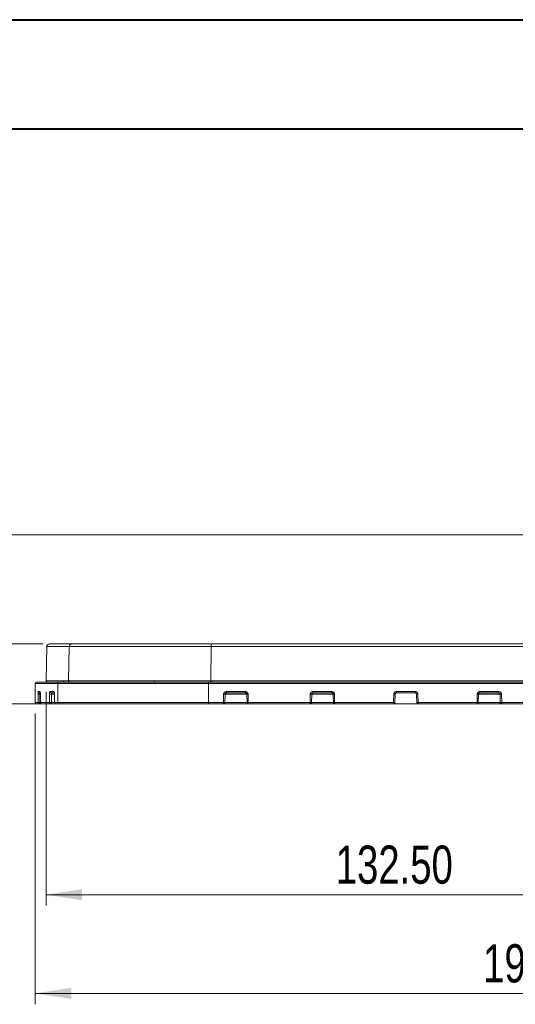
# Model space of a CAD drawing. Header units: millimetres. Extents: x 0 to 420, y 0 to 297.
# Tile 14 of 41: x 50 to 96, y 207 to 297. Entities that reach past the tile are written whole.
import ezdxf

# ---------------------------------------------------------------- set-up
doc = ezdxf.new("R2010")
doc.units = ezdxf.units.MM
doc.styles.add('SLDTEXTSTYLE0', font='TXT', dxfattribs={"width": 0.75})
doc.dimstyles.new('SLDDIMSTYLE0', dxfattribs={"dimtxt": 3.5, "dimasz": 3.302, "dimexe": 0, "dimexo": 0.0625, "dimgap": 0.875, "dimtad": 2, "dimdec": 6, "dimlfac": 2, "dimrnd": 1e-09, "dimzin": 12, "dimdsep": 46, "dimtxsty": 'SLDTEXTSTYLE0', "dimsah": 1, "dimcen": 0.09, "dimadec": 0, "dimazin": 3, "dimtfac": 1, "dimtmove": 0, "dimatfit": 0, "dimfxl": 1, "dimfrac": 2, "dimtolj": 1, "dimtzin": 12, "dimarcsym": 0})
doc.dimstyles.new('SLDDIMSTYLE1', dxfattribs={"dimtxt": 3.5, "dimasz": 3.302, "dimexe": 0, "dimexo": 0.0625, "dimgap": 0.875, "dimtad": 2, "dimdec": 6, "dimlfac": 2, "dimrnd": 1e-09, "dimzin": 12, "dimdsep": 46, "dimtxsty": 'SLDTEXTSTYLE0', "dimsah": 1, "dimcen": 0.09, "dimadec": 0, "dimazin": 3, "dimtfac": 1, "dimtofl": 0, "dimtmove": 0, "dimatfit": 3, "dimfxl": 1, "dimfrac": 2, "dimtolj": 1, "dimtzin": 12, "dimarcsym": 0})
doc.dimstyles.new('SLDDIMSTYLE2', dxfattribs={"dimtxt": 3.5, "dimasz": 3.302, "dimexe": 0, "dimexo": 0.0625, "dimgap": 0.875, "dimtad": 2, "dimdec": 4, "dimlfac": 2, "dimzin": 12, "dimdsep": 46, "dimtxsty": 'SLDTEXTSTYLE0', "dimsah": 1, "dimcen": 0.09, "dimazin": 3, "dimtfac": 1, "dimtofl": 0, "dimtmove": 0, "dimatfit": 3, "dimfxl": 1, "dimfrac": 2, "dimtolj": 1, "dimtzin": 12, "dimarcsym": 0})
doc.dimstyles.new('SLDDIMSTYLE3', dxfattribs={"dimtxt": 3.5, "dimasz": 3.302, "dimexe": 0, "dimexo": 0.0625, "dimgap": 0.875, "dimtad": 2, "dimlfac": 2, "dimrnd": 1e-09, "dimzin": 12, "dimdsep": 46, "dimtxsty": 'SLDTEXTSTYLE0', "dimsah": 1, "dimcen": 0.09, "dimadec": 0, "dimazin": 3, "dimtfac": 1, "dimtofl": 0, "dimtmove": 0, "dimatfit": 3, "dimfxl": 1, "dimfrac": 2, "dimtolj": 1, "dimtzin": 12, "dimarcsym": 0})
doc.dimstyles.new('SLDDIMSTYLE4', dxfattribs={"dimtxt": 3.5, "dimasz": 3.302, "dimexe": 0, "dimexo": 0.0625, "dimgap": 0.875, "dimtad": 2, "dimlfac": 2, "dimrnd": 1e-09, "dimzin": 4, "dimdsep": 46, "dimtxsty": 'SLDTEXTSTYLE0', "dimsah": 1, "dimcen": 0.09, "dimadec": 0, "dimazin": 1, "dimtfac": 1, "dimtofl": 0, "dimtmove": 0, "dimatfit": 3, "dimfxl": 1, "dimfrac": 2, "dimtolj": 1, "dimtzin": 12, "dimarcsym": 0})

# ---------------------------------------------------------------- blocks, each defined once
blk = doc.blocks.new('_D')
at = {"color": 7, "linetype": 'Continuous', "lineweight": 0}
for p, q in [((42.507, 239.967), (42.507, 246.317)), ((52.511, 239.967), (41.507, 239.967)), ((42.507, 239.967), (42.507, 234.467)), ((50.897, 234.467), (41.507, 234.467)), ((42.507, 234.467), (42.507, 225.934))]:
    blk.add_line(p, q, dxfattribs=at)
for points in [[(42.507, 239.967), (43.015, 243.269), (41.999, 243.269)], [(42.507, 234.467), (41.999, 231.165), (43.015, 231.165)]]:
    blk.add_solid(points, dxfattribs=at)
at = {"color": 7, "linetype": 'Continuous', "lineweight": 0, "insert": (37.996, 225.934), "char_height": 3.5, "attachment_point": 1, "rotation": 90, "style": 'SLDTEXTSTYLE0'}
blk.add_mtext('11', dxfattribs=at)
blk = doc.blocks.new('_D_1')
at = {"color": 7, "linetype": 'Continuous', "lineweight": 0}
for p, q in [((126.861, 249.967), (34.763, 249.967)), ((35.763, 249.967), (35.763, 234.467)), ((134.851, 234.467), (34.763, 234.467)), ((35.763, 234.467), (35.763, 225.934))]:
    blk.add_line(p, q, dxfattribs=at)
for points in [[(35.763, 249.967), (35.255, 246.665), (36.271, 246.665)], [(35.763, 234.467), (36.271, 237.769), (35.255, 237.769)]]:
    blk.add_solid(points, dxfattribs=at)
at = {"color": 7, "linetype": 'Continuous', "lineweight": 0, "insert": (31.252, 225.934), "char_height": 3.5, "attachment_point": 1, "rotation": 90, "style": 'SLDTEXTSTYLE0'}
blk.add_mtext('31', dxfattribs=at)
blk = doc.blocks.new('_D_2')
at = {"color": 7, "linetype": 'Continuous', "lineweight": 0}
for start, end in [(50, 78.16782), (0, 50), (331.83218, 0)]:
    blk.add_arc((115.919, 236.569), 12.574, start, end, dxfattribs=at)
for points in [[(124.001, 246.201), (121.495, 248.41), (120.947, 247.554)], [(128.493, 236.569), (127.566, 233.359), (128.574, 233.229)]]:
    blk.add_solid(points, dxfattribs=at)
at = {"color": 7, "linetype": 'Continuous', "lineweight": 0, "insert": (130.593, 246.002), "char_height": 3.5, "attachment_point": 1, "rotation": 291.09417, "style": 'SLDTEXTSTYLE0'}
blk.add_mtext('50°', dxfattribs=at)
blk = doc.blocks.new('_D_3')
at = {"color": 7, "linetype": 'Continuous', "lineweight": 0}
for p, q in [((148.168, 240.704), (148.168, 206.916)), ((51.772, 233.592), (51.772, 206.916)), ((148.168, 207.916), (51.772, 207.916))]:
    blk.add_line(p, q, dxfattribs=at)
for points in [[(51.772, 207.916), (55.074, 207.408), (55.074, 208.424)], [(148.168, 207.916), (144.866, 208.424), (144.866, 207.408)]]:
    blk.add_solid(points, dxfattribs=at)
at = {"color": 7, "linetype": 'Continuous', "lineweight": 0, "insert": (92.858, 212.428), "char_height": 3.5, "attachment_point": 1, "style": 'SLDTEXTSTYLE0'}
blk.add_mtext('192.79', dxfattribs=at)
blk = doc.blocks.new('_D_6')
at = {"color": 7, "linetype": 'Continuous', "lineweight": 0}
for p, q in [((52.772, 235.569), (52.772, 215.966)), ((119.005, 235.569), (119.005, 215.966)), ((119.005, 216.966), (52.772, 216.966))]:
    blk.add_line(p, q, dxfattribs=at)
for points in [[(52.772, 216.966), (56.074, 216.458), (56.074, 217.474)], [(119.005, 216.966), (115.703, 217.474), (115.703, 216.458)]]:
    blk.add_solid(points, dxfattribs=at)
at = {"color": 7, "linetype": 'Continuous', "lineweight": 0, "insert": (79.342, 221.478), "char_height": 3.5, "attachment_point": 1, "style": 'SLDTEXTSTYLE0'}
blk.add_mtext('132.50', dxfattribs=at)

msp = doc.modelspace()

# ---------------------------------------------------------------- linework, layer by layer
at = {"color": 7, "linetype": 'Continuous', "lineweight": 40}
for p, q in [((0.07884357, 297.21478016), (420.07884357, 297.21478016)), ((9.54138493, 287.21478016), (410.07884357, 287.21478016))]:
    msp.add_line(p, q, dxfattribs=at)
at = {"color": 7, "linetype": 'Continuous', "lineweight": 15}
for p, q in [((52.82690995, 239.72131281), (52.77187996, 236.56869649)), ((54.887653, 239.72131281), (54.83407029, 236.56869649)), ((67.90219308, 239.72131281), (54.887653, 239.72131281)), ((67.90219308, 239.72131281), (67.88966493, 236.56869649)), ((103.63801256, 239.72131281), (67.90219308, 239.72131281)), ((51.76362642, 236.34413226), (51.76362642, 235.59195145)), ((51.76362642, 236.34413226), (53.85223836, 236.34413226)), ((53.85223836, 236.34413226), (67.66020567, 236.34413226)), ((53.85223836, 236.34413226), (53.85223836, 234.59194942)), ((67.88966493, 236.56869649), (54.83407029, 236.56869649)), ((67.66020567, 236.34413226), (103.87999252, 236.34413226)), ((67.66020567, 236.34413226), (67.66020567, 234.59194942)), ((67.76990429, 236.46695136), (67.91242645, 236.46695136)), ((103.65054444, 236.56869649), (67.88966493, 236.56869649)), ((51.77138992, 235.34631326), (51.77157619, 234.59194942)), ((52.03211554, 234.59194942), (52.03321078, 235.34631326)), ((52.05440768, 235.59195145), (52.22159312, 235.59195145)), ((52.17895158, 235.46694933), (52.25585089, 235.46694933)), ((52.18450413, 234.58977013), (52.1855975, 235.34413396)), ((52.24899449, 235.34631326), (52.25045853, 234.59194942)), ((53.08803231, 234.59194942), (53.09051708, 235.34631326)), ((53.13810394, 235.59195145), (53.48668867, 235.59195145)), ((53.26094352, 235.46694933), (53.53348949, 235.46694933)), ((53.26517918, 234.58977013), (53.26766022, 235.34413396)), ((53.54043157, 235.34631326), (53.54328328, 234.59194942)), ((69.03678612, 234.59194942), (69.05005187, 235.34631326)), ((69.17568356, 234.58977013), (69.18892697, 235.34413396)), ((69.30204541, 235.59195145), (71.04558558, 235.59195145)), ((71.1982964, 235.34408926), (71.21171863, 234.58972542)), ((71.30054072, 235.34631326), (71.31398157, 234.59194942)), ((76.98229761, 234.59194942), (76.99548886, 235.34631326)), ((77.11795033, 234.58977013), (77.13112295, 235.34413396)), ((77.24602953, 235.59195145), (78.97428111, 235.59195145)), ((79.11184118, 235.34413396), (79.12509576, 234.58977385)), ((79.22623367, 235.34631326), (79.2395106, 234.59194942)), ((84.64549542, 234.59194942), (84.65868667, 235.34631326)), ((84.7722447, 234.58977013), (84.7854136, 235.34413396)), ((84.90904108, 235.59195145), (86.63116083, 235.59195145)), ((86.75478832, 235.34413396), (86.76795349, 234.58977013)), ((86.88151524, 235.34631326), (86.89470277, 234.59194942)), ((92.30068759, 234.59194942), (92.31396452, 235.34631326)), ((92.41510615, 234.58977385), (92.42836074, 235.34413396)), ((92.56592081, 235.59195145), (94.29417238, 235.59195145)), ((94.40907524, 235.34413396), (94.42224786, 234.58977013)), ((94.54471306, 235.34631326), (94.55790804, 234.59194942)), ((51.77157619, 234.59194942), (52.03211554, 234.59194942)), ((52.15669297, 234.46695103), (52.33406522, 234.46695103)), ((52.25045853, 234.59194942), (53.08803231, 234.59194942)), ((53.21095199, 234.46695103), (53.62485782, 234.46695103)), ((53.54328328, 234.59194942), (53.85223836, 234.59194942)), ((53.85223836, 234.59194942), (67.66020567, 234.59194942)), ((67.66020567, 234.59194942), (69.03678612, 234.59194942)), ((69.06307921, 234.46695103), (71.29606665, 234.46695103)), ((71.31398157, 234.59194942), (76.98229761, 234.59194942)), ((76.99610353, 234.46695103), (79.20914204, 234.46695103)), ((79.2395106, 234.59194942), (84.64549542, 234.59194942)), ((86.89470277, 234.59194942), (92.30068759, 234.59194942)), ((92.33105615, 234.46695103), (94.54409466, 234.46695103)), ((94.55790804, 234.59194942), (100.22622035, 234.59194942))]:
    msp.add_line(p, q, dxfattribs=at)
at = {"color": 8, "linetype": 'Continuous', "lineweight": 15}
for p, q in [((54.887653, 239.72131281), (52.82690995, 239.72131281)), ((54.83407029, 236.56869649), (52.77187996, 236.56869649)), ((51.76362642, 235.59195145), (51.76828676, 235.59195145)), ((52.24899822, 235.34413396), (52.1855975, 235.34413396)), ((53.54043902, 235.34413396), (53.26766022, 235.34413396)), ((71.19828895, 235.34413396), (69.18892697, 235.34413396)), ((79.11175922, 235.34413396), (77.13112295, 235.34413396)), ((94.40907524, 235.34413396), (92.42844269, 235.34413396)), ((52.25089066, 234.58977013), (52.18450413, 234.58977013)), ((53.54370796, 234.58977013), (53.26517918, 234.58977013)), ((71.21171863, 234.58977013), (69.17568356, 234.58977013)), ((79.12792698, 234.58977013), (77.11795033, 234.58977013)), ((94.42224786, 234.58977013), (92.41227493, 234.58977013))]:
    msp.add_line(p, q, dxfattribs=at)
at = {"color": 8, "linetype": 'Continuous', "lineweight": 15, "flags": 128}
for points in [[(52.24899449, 235.34631326), (52.24855118, 235.34591465), (52.25223363, 235.34553094), (52.25356542, 235.34545271)], [(53.54043157, 235.34631326), (53.53776612, 235.34594073), (53.5385652, 235.34557937), (53.54046882, 235.34538938)]]:
    msp.add_lwpolyline(points, dxfattribs=at)
at = {"color": 7, "linetype": 'Continuous', "lineweight": 15, "flags": 128}
for points in [[(79.22623367, 235.34631326), (79.2000039, 235.34584387), (79.17544306, 235.34539683), (79.15366874, 235.3449945), (79.13567931, 235.34464805), (79.12229062, 235.34437983), (79.11412106, 235.34420102), (79.11154316, 235.34411533), (79.11466867, 235.34413396)], [(92.31396452, 235.34631326), (92.34019802, 235.34584387), (92.36476258, 235.34539683), (92.38653318, 235.3449945), (92.40452633, 235.34464805), (92.41790757, 235.34437983), (92.42608086, 235.34420102), (92.42865876, 235.34411533), (92.42552952, 235.34413396)]]:
    msp.add_lwpolyline(points, dxfattribs=at)
at = {"color": 7, "linetype": 'Continuous', "lineweight": 15}
for centre, radius, start, end in [((53.07687105, 239.71695063), 0.25, 90, 179.0000000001), ((55.1343043, 239.72031913), 0.24665331, 90.7554409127, 179.7691756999), ((68.21331599, 239.77865304), 0.31636272, 143.4733633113, 190.4424828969), ((54.27886208, 236.59195063), 0.125, 270, 0), ((62.6172491, 236.59195063), 0.125, 270, 0), ((51.88860794, 236.34195063), 0.125, 90, 179.0000000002), ((52.87186474, 236.56695063), 0.1, 179.0000000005, 270), ((53.97556592, 236.34363354), 0.12332857, 90.7563145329, 179.7683020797), ((54.93278694, 236.56570402), 0.098762, 178.2636864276, 269.2121120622), ((67.81577705, 236.37280008), 0.1581907, 143.474833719, 190.4410124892), ((68.0189767, 236.54420641), 0.1316104, 169.2758882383, 215.9442695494), ((52.14792509, 238.0387926), 2.69492196, 267.560362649, 270.8009659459), ((52.17918418, 235.59172582), 0.12477671, 179.8963960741, 269.893193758), ((53.22370589, 238.97191878), 3.62805109, 267.8961509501, 270.6941631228), ((53.26203738, 235.59088256), 0.12393805, 179.5058534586, 269.4943086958), ((69.43667555, 255.55784154), 20.21522579, 268.9041302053, 269.2977915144), ((69.47241422, 235.56203481), 0.17297554, 170.0404443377, 213.3467633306), ((71.23176491, 235.56176576), 0.18861049, 170.7906405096, 210.1794728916), ((77.50709651, 262.96568858), 27.6241133, 268.9388026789, 269.2201609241), ((77.54781559, 235.56106559), 0.30336242, 174.1564913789, 198.0739128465), ((79.34809249, 235.56092241), 0.37509699, 175.2549161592, 194.5088822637), ((86.76563368, 354.18047982), 118.85284334, 268.9842439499, 269.0453446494), ((87.78817296, 235.5605897), 2.87930268, 179.3759143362, 181.8636956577), ((83.72534422, 235.56079181), 2.90598367, 358.1494344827, 0.6143701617), ((84.77281888, 354.28220562), 118.95458416, 270.95468148, 271.0157299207), ((92.19207, 235.56092578), 0.375136, 345.4921283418, 4.7440732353), ((93.99241215, 235.56107141), 0.30333614, 341.9233092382, 5.8429102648), ((94.03309989, 262.96667446), 27.62509911, 270.7798149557, 271.0611708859), ((51.77162224, 234.59191152), 0.00005964, 140.5444681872, 172.1967763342), ((52.25040997, 234.59077723), 0.0011732, 87.6277592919, 127.5570898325), ((53.97562163, 234.59033364), 0.12339384, 179.2497181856, 269.2268674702), ((67.81884606, 234.56232352), 0.16138299, 169.4219288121, 216.2258642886), ((71.33669595, 234.59195063), 0.125, 180.9531028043, 269.9990643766), ((86.89293796, 234.59195063), 0.125, 181, 270)]:
    msp.add_arc(centre, radius, start, end, dxfattribs=at)
at = {"color": 8, "linetype": 'Continuous', "lineweight": 15}
for centre, radius, start, end in [((52.34681891, 235.59184104), 0.12522584, 179.9494864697, 230.1506887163), ((53.6124464, 235.59150838), 0.12575852, 179.7981365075, 232.7376457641), ((71.35433322, 230.52193872), 4.82467442, 90.63883007, 91.8533500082)]:
    msp.add_arc(centre, radius, start, end, dxfattribs=at)
at = {"color": 7, "linetype": 'Continuous', "lineweight": 15}
for points in [[(53.07687105, 239.96695063), (53.07687101, 239.96695063), (53.76613508, 239.96695063), (55.1310538, 239.96695063)], [(67.95909247, 239.96695063), (79.67485417, 239.96695063), (91.86535384, 239.96695063), (103.58111554, 239.96695063)], [(69.3279183, 235.46695063), (69.91448945, 235.46695063), (70.47952155, 235.46695063), (71.06871967, 235.46695063)], [(77.2594223, 235.46695063), (77.84177127, 235.46695063), (78.40137699, 235.46695063), (78.98495682, 235.46695063)], [(84.91039303, 235.46695063), (85.49137263, 235.46695063), (86.04882898, 235.46695063), (86.62980858, 235.46695063)], [(92.55524479, 235.46695063), (93.13882462, 235.46695063), (93.69843034, 235.46695063), (94.28077931, 235.46695063)], [(51.7715759, 234.59195063), (51.7715759, 234.52296126), (51.82758093, 234.46695063), (51.89656341, 234.46695063)], [(51.89656341, 234.46695063), (51.92208927, 234.46695063), (52.00846461, 234.46695063), (52.15669355, 234.46695063)], [(52.37469393, 234.46695063), (52.58581408, 234.46695063), (52.86365419, 234.46695063), (53.21095116, 234.46695063)], [(53.5432834, 234.59195063), (53.5432834, 234.52296126), (53.59804111, 234.46695063), (53.66548723, 234.46695063)], [(53.66548723, 234.46695063), (53.76598402, 234.46695063), (53.86519311, 234.46695063), (53.97395736, 234.46695063)], [(67.68866033, 234.46695063), (68.15392387, 234.46695063), (68.59595948, 234.46695063), (69.06307854, 234.46695063)], [(69.06307854, 234.46695063), (69.04856806, 234.46695063), (69.0367874, 234.52296126), (69.0367874, 234.59195063)], [(71.33669595, 234.46695063), (73.21619131, 234.46695063), (75.0964867, 234.46695063), (76.9961041, 234.46695063)], [(79.24977295, 234.46695063), (81.04945207, 234.46695063), (82.8416709, 234.46695063), (84.64726365, 234.46695063)], [(86.89293796, 234.46695063), (88.69853071, 234.46695063), (90.49074954, 234.46695063), (92.29042866, 234.46695063)], [(86.8929385, 234.5919198), (86.89352905, 234.59193011), (86.89411788, 234.59194039), (86.89470492, 234.59195063)], [(94.54409751, 234.46695063), (96.44371491, 234.46695063), (98.3240103, 234.46695063), (100.20350566, 234.46695063)]]:
    msp.add_open_spline(points, degree=3, dxfattribs=at)
for points, knots in [([(55.1310538, 239.96695063), (55.86075675, 239.96695063), (57.44877203, 239.96695063), (61.9821226, 239.96695063), (64.83768778, 239.96695063), (67.95909247, 239.96695063)], [0, 0, 0, 0, 0.5, 0.5, 1, 1, 1, 1]), ([(51.88860794, 236.46695063), (51.88912397, 236.46695063), (51.89015583, 236.46695063), (51.89851623, 236.46695063), (51.91186459, 236.46695063), (51.93068944, 236.46695063), (51.95485996, 236.46695063), (51.98441117, 236.46695063), (52.0193337, 236.46695063), (52.05963006, 236.46695063), (52.10529957, 236.46695063), (52.15634241, 236.46695063), (52.21275855, 236.46695063), (52.27454795, 236.46695063), (52.34171076, 236.46695063), (52.43207881, 236.46695063), (52.55117229, 236.46695063), (52.7059746, 236.46695063), (52.87679936, 236.46695063), (53.06367426, 236.46695063), (53.26649619, 236.46695063), (53.48564989, 236.46695063), (53.71969853, 236.46695063), (53.8891745, 236.46695063), (53.97393882, 236.46695063)], [0, 0, 0, 0, 0.0358620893, 0.071709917, 0.1075459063, 0.1433724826, 0.1791920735, 0.215007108, 0.2508200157, 0.286633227, 0.3224491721, 0.3582702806, 0.3940989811, 0.4299377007, 0.4657888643, 0.5016548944, 0.563991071, 0.6262894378, 0.6885627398, 0.7508237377, 0.8130851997, 0.8753598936, 0.9376605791, 1, 1, 1, 1]), ([(53.97393882, 236.46695063), (53.99784409, 236.46695063), (54.04563506, 236.46695063), (54.12365943, 236.46695063), (54.20627857, 236.46695063), (54.29394934, 236.46695063), (54.38654955, 236.46695063), (54.48411132, 236.46695063), (54.58662816, 236.46695063), (54.80553505, 236.46695063), (55.17409599, 236.46695063), (55.75070834, 236.46695063), (56.4097541, 236.46695063), (57.40139485, 236.46695063), (58.83111176, 236.46695063), (60.48074587, 236.46695063), (61.90610991, 236.46695063), (63.01255734, 236.46695063), (64.15448833, 236.46695063), (65.08727054, 236.46695063), (65.79388724, 236.46695063), (66.26167039, 236.46695063), (66.73340568, 236.46695063), (67.20882642, 236.46695063), (67.52865283, 236.46695063), (67.688656, 236.46695063)], [0, 0, 0, 0, 0.0151128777, 0.0302133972, 0.0453058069, 0.0603943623, 0.0754833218, 0.0905769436, 0.1056794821, 0.1207951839, 0.1829574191, 0.2451327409, 0.3085424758, 0.3719649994, 0.5000010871, 0.6280371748, 0.6914469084, 0.7548694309, 0.8170316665, 0.8792069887, 0.9033809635, 0.9275298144, 0.9516709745, 0.9758218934, 1, 1, 1, 1]), ([(67.688656, 236.46695063), (67.8997083, 236.46695063), (68.32172922, 236.46695063), (68.9561374, 236.46695063), (69.59137299, 236.46695063), (70.22754573, 236.46695063), (70.86462622, 236.46695063), (71.50262232, 236.46695063), (72.14153192, 236.46695063), (72.78135556, 236.46695063), (73.42209311, 236.46695063), (74.06374452, 236.46695063), (74.70631004, 236.46695063), (75.34978871, 236.46695063), (75.99418405, 236.46695063), (77.93833353, 236.46695063), (81.19470284, 236.46695063), (85.77000747, 236.46695063), (90.34542001, 236.46695063), (93.76364268, 236.46695063), (96.02942131, 236.46695063), (97.15535232, 236.46695063), (98.27849477, 236.46695063), (99.39885147, 236.46695063), (100.51644385, 236.46695063), (101.63118249, 236.46695063), (102.74340297, 236.46695063), (103.48208821, 236.46695063), (103.85154561, 236.46695063)], [0, 0, 0, 0, 0.0178143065, 0.0356215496, 0.0534229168, 0.0712195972, 0.0890127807, 0.1068036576, 0.1245934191, 0.1423832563, 0.1601743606, 0.1779679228, 0.1957651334, 0.2135671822, 0.2313752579, 0.249190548, 0.3745919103, 0.5000007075, 0.6254020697, 0.7508108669, 0.7819810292, 0.8131322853, 0.8442710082, 0.8754035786, 0.9065363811, 0.9376757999, 0.9688282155, 1, 1, 1, 1]), ([(51.76828678, 235.59195063), (51.76840477, 235.59154997), (51.76864058, 235.5907493), (51.76900639, 235.58414665), (51.76943158, 235.57201696), (51.76990633, 235.55191283), (51.77039123, 235.52140381), (51.77080628, 235.48419392), (51.77112235, 235.44146616), (51.7713389, 235.39496549), (51.77137331, 235.36255106), (51.77139055, 235.34631374)], [0, 0, 0, 0, 0.0833206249, 0.1665075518, 0.2509859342, 0.3762514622, 0.5003453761, 0.624233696, 0.749492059, 0.8745133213, 1, 1, 1, 1]), ([(51.79389999, 235.48955812), (51.79158737, 235.48809889), (51.7849694, 235.48392304), (51.77978045, 235.45852516), (51.77532413, 235.4120149), (51.77401885, 235.36912198), (51.77331217, 235.34589975)], [0, 0, 0, 0, 0.1294014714, 0.3703050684, 0.659083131, 1, 1, 1, 1]), ([(52.0332101, 235.34631374), (52.03326278, 235.35720442), (52.03336769, 235.37889139), (52.03396708, 235.41080245), (52.03503547, 235.44653344), (52.03678136, 235.48464678), (52.03940608, 235.52177685), (52.04259477, 235.55223599), (52.04625799, 235.57451719), (52.05023742, 235.58924885), (52.05302151, 235.59105252), (52.05440781, 235.59195063)], [0, 0, 0, 0, 0.0838126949, 0.1668990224, 0.2506955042, 0.375697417, 0.4998437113, 0.6236919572, 0.7491700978, 0.875102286, 1, 1, 1, 1]), ([(52.18559741, 235.34413219), (52.18556543, 235.37665249), (52.18477176, 235.40873813), (52.1822632, 235.45383417), (52.18057469, 235.46695063), (52.17895094, 235.46695063)], [0, 0, 0, 0, 0.5, 0.5, 1, 1, 1, 1]), ([(52.22159316, 235.59195063), (52.22275449, 235.59155244), (52.22507492, 235.59075683), (52.22852962, 235.58419529), (52.23243604, 235.5721334), (52.23664526, 235.55212074), (52.24080026, 235.52169378), (52.24425855, 235.48451389), (52.24683839, 235.44172742), (52.24858117, 235.39511809), (52.24885607, 235.36259654), (52.24899371, 235.34631374)], [0, 0, 0, 0, 0.083370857, 0.1665802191, 0.2510278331, 0.3763380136, 0.5003632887, 0.6242826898, 0.7495084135, 0.8745844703, 1, 1, 1, 1]), ([(53.09051692, 235.34631374), (53.09063901, 235.35731738), (53.09088235, 235.37925045), (53.09227513, 235.41151501), (53.09474906, 235.44754983), (53.09876546, 235.48585728), (53.10474366, 235.52285959), (53.11193781, 235.553005), (53.12011109, 235.57491398), (53.12893066, 235.58931689), (53.13505154, 235.59107432), (53.1381036, 235.59195063)], [0, 0, 0, 0, 0.0835837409, 0.1666037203, 0.2505980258, 0.3754569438, 0.4997780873, 0.6234197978, 0.7490449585, 0.8748658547, 1, 1, 1, 1]), ([(53.26765934, 235.34413219), (53.26762656, 235.37712895), (53.26680078, 235.40944875), (53.26425591, 235.45420594), (53.2625608, 235.46695063), (53.26094404, 235.46695063)], [0, 0, 0, 0, 0.5, 0.5, 1, 1, 1, 1]), ([(53.48668857, 235.59195063), (53.48896078, 235.59156055), (53.49349821, 235.59078157), (53.50023931, 235.58435465), (53.50786447, 235.57251505), (53.5160825, 235.55280035), (53.52423175, 235.52264618), (53.53104024, 235.48557331), (53.53614421, 235.44259873), (53.53960988, 235.39563111), (53.5401573, 235.36274948), (53.54043093, 235.34631374)], [0, 0, 0, 0, 0.083531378, 0.1668057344, 0.25114154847, 0.37658922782, 0.50042196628, 0.62448030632, 0.74958952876, 0.87483344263, 1, 1, 1, 1]), ([(53.53212603, 235.46694933), (53.53253696, 235.46107818), (53.53362724, 235.44550085), (53.53692089, 235.40346755), (53.53747177, 235.36576236), (53.53776426, 235.34574329)], [0, 0, 0, 0, 0.22102065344, 0.58641131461, 1, 1, 1, 1]), ([(69.05005149, 235.34631374), (69.05069954, 235.35728952), (69.0519909, 235.37916098), (69.05937603, 235.41133713), (69.07249582, 235.44729866), (69.09380489, 235.4855619), (69.12553144, 235.52260228), (69.16369513, 235.55282683), (69.20701934, 235.57482303), (69.25367969, 235.58930165), (69.28595495, 235.59106942), (69.30204393, 235.59195063)], [0, 0, 0, 0, 0.0836511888, 0.1666917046, 0.2506314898, 0.3755343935, 0.4997938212, 0.6234692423, 0.7490671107, 0.8749117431, 1, 1, 1, 1]), ([(69.18892575, 235.34413219), (69.18956298, 235.37700298), (69.20540701, 235.40927431), (69.2568265, 235.45412232), (69.29220633, 235.46695063), (69.3279183, 235.46695063)], [0, 0, 0, 0, 0.5, 0.5, 1, 1, 1, 1]), ([(71.04558473, 235.59195063), (71.05640668, 235.59156262), (71.07801472, 235.59078789), (71.11004339, 235.58439576), (71.14623075, 235.57261447), (71.1851715, 235.55297867), (71.22377489, 235.52290344), (71.25602342, 235.48586852), (71.28021078, 235.44284642), (71.29664766, 235.39578027), (71.29924436, 235.36279311), (71.30054158, 235.34631374)], [0, 0, 0, 0, 0.0835654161, 0.166853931, 0.2511623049, 0.3766380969, 0.5004381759, 0.6245591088, 0.7496253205, 0.8749205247, 1, 1, 1, 1]), ([(71.06451005, 235.46903922), (71.08217076, 235.4668374), (71.11699547, 235.46249567), (71.16105359, 235.43383539), (71.19163805, 235.39267215), (71.1960911, 235.36018035), (71.1982964, 235.34408926)], [0, 0, 0, 0, 0.2616098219, 0.5158620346, 0.760237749, 1, 1, 1, 1]), ([(76.99548977, 235.34631374), (76.99612246, 235.3571912), (76.99738217, 235.37884868), (77.00457254, 235.41071675), (77.01737614, 235.44641122), (77.0382675, 235.48450198), (77.06957587, 235.52164967), (77.10744867, 235.55214791), (77.15072733, 235.57447264), (77.19746992, 235.58924149), (77.22988879, 235.59105015), (77.2460294, 235.59195063)], [0, 0, 0, 0, 0.0838454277, 0.1669396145, 0.2507060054, 0.3757286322, 0.4998521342, 0.6237235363, 0.7491867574, 0.8751258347, 1, 1, 1, 1]), ([(77.13112374, 235.34413219), (77.13170501, 235.37659504), (77.14595124, 235.40865153), (77.19321891, 235.45379348), (77.2260199, 235.46695063), (77.2594223, 235.46695063)], [0, 0, 0, 0, 0.5, 0.5, 1, 1, 1, 1]), ([(78.97427932, 235.59195063), (78.98508648, 235.59155345), (79.00667887, 235.59075988), (79.03867591, 235.58421536), (79.07474545, 235.57218211), (79.11344986, 235.5522089), (79.15151659, 235.52182094), (79.18310331, 235.48465861), (79.20661748, 235.44184761), (79.22248245, 235.3951897), (79.22498306, 235.36261735), (79.22623471, 235.34631374)], [0, 0, 0, 0, 0.0833877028, 0.1666061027, 0.2510437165, 0.3763692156, 0.5003718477, 0.6243144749, 0.7495199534, 0.8746258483, 1, 1, 1, 1]), ([(78.98495682, 235.46695063), (79.01834908, 235.46695063), (79.05165741, 235.45389933), (79.09956806, 235.40879682), (79.11407883, 235.37668222), (79.11466891, 235.34413219)], [0, 0, 0, 0, 0.5, 0.5, 1, 1, 1, 1]), ([(84.65868486, 235.34631374), (84.65931375, 235.357162), (84.66056556, 235.37875581), (84.66770659, 235.41053154), (84.68043115, 235.44614461), (84.70122267, 235.48418187), (84.73244024, 235.52135963), (84.77026321, 235.55194021), (84.81356847, 235.57436567), (84.86037837, 235.58922315), (84.89286951, 235.59104427), (84.90904014, 235.59195063)], [0, 0, 0, 0, 0.0839017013, 0.1670090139, 0.2507205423, 0.3757767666, 0.4998700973, 0.623811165, 0.7492305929, 0.8751936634, 1, 1, 1, 1]), ([(84.78541207, 235.34413219), (84.78597666, 235.37647796), (84.79975153, 235.40846249), (84.84574788, 235.45369307), (84.87773558, 235.46695063), (84.91039303, 235.46695063)], [0, 0, 0, 0, 0.5, 0.5, 1, 1, 1, 1]), ([(86.62980858, 235.46695063), (86.66220182, 235.46695063), (86.69435633, 235.4537573), (86.74042338, 235.40852021), (86.75422444, 235.37650678), (86.75478954, 235.34413219)], [0, 0, 0, 0, 0.5, 0.5, 1, 1, 1, 1]), ([(86.63116147, 235.59195063), (86.6419454, 235.59154997), (86.66349596, 235.5907493), (86.6954254, 235.58414665), (86.73138496, 235.57201696), (86.76992807, 235.55191283), (86.8077185, 235.52140381), (86.83899439, 235.48419392), (86.86220896, 235.44146616), (86.87782583, 235.39496549), (86.88028492, 235.36255106), (86.88151675, 235.34631374)], [0, 0, 0, 0, 0.0833206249, 0.1665075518, 0.2509859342, 0.3762514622, 0.5003453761, 0.624233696, 0.749492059, 0.8745133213, 1, 1, 1, 1]), ([(92.3139669, 235.34631374), (92.3146053, 235.35720442), (92.31587656, 235.37889139), (92.32313443, 235.41080245), (92.33605272, 235.44653344), (92.35711417, 235.48464678), (92.38864173, 235.52177685), (92.4267412, 235.55223599), (92.47023074, 235.57451719), (92.51717575, 235.58924885), (92.54971818, 235.59105252), (92.56592229, 235.59195063)], [0, 0, 0, 0, 0.0838126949, 0.1668990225, 0.2506955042, 0.3756974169, 0.4998437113, 0.6236919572, 0.7491700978, 0.8751022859, 1, 1, 1, 1]), ([(92.4255327, 235.34413219), (92.42612224, 235.37665249), (92.44060516, 235.40873813), (92.48844113, 235.45383417), (92.5215774, 235.46695063), (92.55524479, 235.46695063)], [0, 0, 0, 0, 0.5, 0.5, 1, 1, 1, 1]), ([(94.28077931, 235.46695063), (94.3139098, 235.46695063), (94.34688144, 235.4538583), (94.39422255, 235.40870988), (94.40849607, 235.37662445), (94.40907787, 235.34413219)], [0, 0, 0, 0, 0.5, 0.5, 1, 1, 1, 1]), ([(94.29417221, 235.59195063), (94.30493695, 235.59155244), (94.32644557, 235.59075683), (94.35831357, 235.58419529), (94.39422504, 235.5721334), (94.43274247, 235.55212074), (94.47058275, 235.52169378), (94.50194976, 235.48451389), (94.52527471, 235.44172742), (94.54099503, 235.39511809), (94.54347179, 235.36259654), (94.54471184, 235.34631374)], [0, 0, 0, 0, 0.0833708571, 0.1665802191, 0.2510278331, 0.3763380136, 0.5003632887, 0.6242826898, 0.7495084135, 0.8745844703, 1, 1, 1, 1]), ([(52.03211539, 234.59195063), (52.03340728, 234.59167312), (52.03788712, 234.59136948), (52.05489924, 234.59078425), (52.06748977, 234.59050523), (52.0981808, 234.59006587), (52.11613079, 234.58990768), (52.15168303, 234.58974042), (52.16915829, 234.58972975), (52.18450443, 234.58976908)], [0, 0, 0, 0, 0.25, 0.25, 0.5, 0.5, 0.75, 0.75, 1, 1, 1, 1]), ([(52.15669355, 234.46695063), (52.1236543, 234.46695063), (52.09196576, 234.4801209), (52.04524121, 234.52700367), (52.03211539, 234.55879951), (52.03211539, 234.59195063)], [0, 0, 0, 0, 0.5, 0.5, 1, 1, 1, 1]), ([(52.18450443, 234.58976908), (52.18437875, 234.5574127), (52.18132559, 234.52547667), (52.17105325, 234.48011198), (52.16389462, 234.46695063), (52.15669355, 234.46695063)], [0, 0, 0, 0, 0.5, 0.5, 1, 1, 1, 1]), ([(52.25045884, 234.59195063), (52.25045884, 234.55879951), (52.26354851, 234.52700367), (52.31014439, 234.4801209), (52.34174567, 234.46695063), (52.37469393, 234.46695063)], [0, 0, 0, 0, 0.5, 0.5, 1, 1, 1, 1]), ([(53.08803205, 234.59195063), (53.0910397, 234.59165118), (53.09772988, 234.5913192), (53.12017734, 234.59068181), (53.13600398, 234.59038012), (53.17274689, 234.58992763), (53.19341933, 234.58977984), (53.23224644, 234.58966264), (53.25026238, 234.58969035), (53.26517837, 234.58976908)], [0, 0, 0, 0, 0.25, 0.25, 0.5, 0.5, 0.75, 0.75, 1, 1, 1, 1]), ([(53.21095116, 234.46695063), (53.17835191, 234.46695063), (53.14708538, 234.4801209), (53.10098307, 234.52700367), (53.08803205, 234.55879951), (53.08803205, 234.59195063)], [0, 0, 0, 0, 0.5, 0.5, 1, 1, 1, 1]), ([(53.26517837, 234.58976908), (53.26493332, 234.5574127), (53.25898009, 234.52547667), (53.23895052, 234.48011198), (53.22499221, 234.46695063), (53.21095116, 234.46695063)], [0, 0, 0, 0, 0.5, 0.5, 1, 1, 1, 1]), ([(53.54408794, 234.59092124), (53.54264266, 234.59105083), (53.5387616, 234.59139883), (53.54153971, 234.59173711), (53.54328328, 234.59194942)], [0, 0, 0, 0, 0.3723923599, 1, 1, 1, 1]), ([(53.97395736, 234.46695063), (54.75408246, 234.46695063), (56.45185539, 234.46695063), (61.29855237, 234.46695063), (64.35149977, 234.46695063), (67.68866033, 234.46695063)], [0, 0, 0, 0, 0.5, 0.5, 1, 1, 1, 1]), ([(69.0367874, 234.59195063), (69.06198219, 234.59148787), (69.0920787, 234.59096957), (69.14393335, 234.59015512), (69.16450076, 234.58987767), (69.17568249, 234.58976908)], [0, 0, 0, 0, 0.5, 0.5, 1, 1, 1, 1]), ([(69.17568249, 234.58976908), (69.17517364, 234.5574127), (69.16281163, 234.52547667), (69.1212198, 234.48011198), (69.09223507, 234.46695063), (69.06307854, 234.46695063)], [0, 0, 0, 0, 0.5, 0.5, 1, 1, 1, 1]), ([(71.22409199, 234.58976908), (71.21691036, 234.58969035), (71.21202337, 234.58966264), (71.21143663, 234.58977984), (71.21592423, 234.58992763), (71.23456896, 234.59038012), (71.24860237, 234.59068181), (71.28028214, 234.5913192), (71.29770594, 234.59165118), (71.31398271, 234.59195063)], [0, 0, 0, 0, 0.25, 0.25, 0.5, 0.5, 0.75, 0.75, 1, 1, 1, 1]), ([(71.31398271, 234.59195063), (71.31398271, 234.55879951), (71.31637582, 234.52700367), (71.3248947, 234.4801209), (71.33067219, 234.46695063), (71.33669595, 234.46695063)], [0, 0, 0, 0, 0.5, 0.5, 1, 1, 1, 1]), ([(76.98229683, 234.59195063), (77.00986398, 234.59146334), (77.04260729, 234.5909052), (77.09439947, 234.59007229), (77.1117795, 234.58982437), (77.11795153, 234.58976908)], [0, 0, 0, 0, 0.5, 0.5, 1, 1, 1, 1]), ([(76.9961041, 234.46695063), (76.99244229, 234.46695063), (76.98893018, 234.4801209), (76.9837516, 234.52700367), (76.98229683, 234.55879951), (76.98229683, 234.59195063)], [0, 0, 0, 0, 0.5, 0.5, 1, 1, 1, 1]), ([(77.11795153, 234.58976908), (77.11740091, 234.5574127), (77.10402412, 234.52547667), (77.05901809, 234.48011198), (77.02765405, 234.46695063), (76.9961041, 234.46695063)], [0, 0, 0, 0, 0.5, 0.5, 1, 1, 1, 1]), ([(79.12792553, 234.58976908), (79.12442357, 234.58972975), (79.12359109, 234.58974042), (79.13018056, 234.58990768), (79.13770377, 234.59006587), (79.16017723, 234.59050523), (79.17501727, 234.59078425), (79.20691799, 234.59136948), (79.22382706, 234.59167312), (79.23951219, 234.59195063)], [0, 0, 0, 0, 0.25, 0.25, 0.5, 0.5, 0.75, 0.75, 1, 1, 1, 1]), ([(79.12792553, 234.58976908), (79.12846351, 234.58203122), (79.1295542, 234.56634388), (79.13668983, 234.54340925), (79.14803223, 234.52158453), (79.16694532, 234.49837504), (79.19977837, 234.47359899), (79.23142693, 234.46939032), (79.24977295, 234.46695063)], [0, 0, 0, 0, 0.1200076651, 0.2432973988, 0.3702784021, 0.5013008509, 0.7109142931, 1, 1, 1, 1]), ([(79.23951219, 234.59195063), (79.23951219, 234.55879951), (79.24059328, 234.52700367), (79.24444171, 234.4801209), (79.24705171, 234.46695063), (79.24977295, 234.46695063)], [0, 0, 0, 0, 0.5, 0.5, 1, 1, 1, 1]), ([(84.64726365, 234.46695063), (84.64679503, 234.46695063), (84.64634558, 234.4801209), (84.64568286, 234.52700367), (84.64549669, 234.55879951), (84.64549669, 234.59195063)], [0, 0, 0, 0, 0.5, 0.5, 1, 1, 1, 1]), ([(84.64726311, 234.5919198), (84.67680776, 234.59140409), (84.71137076, 234.59080383), (84.76011973, 234.58996497), (84.77224448, 234.58976184), (84.77224461, 234.58976908)], [0, 0, 0, 0, 0.5, 0.5, 1, 1, 1, 1]), ([(84.77224461, 234.58976908), (84.77167983, 234.5574127), (84.75795903, 234.52547667), (84.71179558, 234.48011198), (84.67962496, 234.46695063), (84.64726365, 234.46695063)], [0, 0, 0, 0, 0.5, 0.5, 1, 1, 1, 1]), ([(86.767957, 234.58976908), (86.76795713, 234.58976184), (86.78008188, 234.58996497), (86.82883085, 234.59080383), (86.86339385, 234.59140409), (86.8929385, 234.5919198)], [0, 0, 0, 0, 0.5, 0.5, 1, 1, 1, 1]), ([(86.89470492, 234.59195063), (86.89470492, 234.55879951), (86.89451875, 234.52700367), (86.89385603, 234.4801209), (86.89340658, 234.46695063), (86.89293796, 234.46695063)], [0, 0, 0, 0, 0.5, 0.5, 1, 1, 1, 1]), ([(92.29042866, 234.46695063), (92.2931499, 234.46695063), (92.2957599, 234.4801209), (92.29960833, 234.52700367), (92.30068942, 234.55879951), (92.30068942, 234.59195063)], [0, 0, 0, 0, 0.5, 0.5, 1, 1, 1, 1]), ([(92.41227608, 234.58976908), (92.41172546, 234.5574127), (92.39834867, 234.52547667), (92.35334264, 234.48011198), (92.3219786, 234.46695063), (92.29042866, 234.46695063)], [0, 0, 0, 0, 0.5, 0.5, 1, 1, 1, 1]), ([(92.30068942, 234.59195063), (92.31637455, 234.59167312), (92.33328362, 234.59136948), (92.36518434, 234.59078425), (92.38002438, 234.59050523), (92.40249784, 234.59006587), (92.41002105, 234.58990768), (92.41661052, 234.58974042), (92.41577804, 234.58972975), (92.41227608, 234.58976908)], [0, 0, 0, 0, 0.25, 0.25, 0.5, 0.5, 0.75, 0.75, 1, 1, 1, 1]), ([(94.42225008, 234.58976908), (94.42842211, 234.58982437), (94.44580214, 234.59007229), (94.49759432, 234.5909052), (94.53033763, 234.59146334), (94.55790478, 234.59195063)], [0, 0, 0, 0, 0.5, 0.5, 1, 1, 1, 1]), ([(94.42225008, 234.58976908), (94.42278807, 234.58203122), (94.42387876, 234.56634388), (94.43101438, 234.54340925), (94.44235678, 234.52158453), (94.46126987, 234.49837504), (94.49410292, 234.47359899), (94.52575148, 234.46939032), (94.54409751, 234.46695063)], [0, 0, 0, 0, 0.1200076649, 0.2432973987, 0.370278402, 0.5013008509, 0.7109142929, 1, 1, 1, 1]), ([(94.55790478, 234.59195063), (94.55790478, 234.55879951), (94.55645001, 234.52700367), (94.55127143, 234.4801209), (94.54775932, 234.46695063), (94.54409751, 234.46695063)], [0, 0, 0, 0, 0.5, 0.5, 1, 1, 1, 1])]:
    msp.add_open_spline(points, degree=3, knots=knots, dxfattribs=at)
at = {"color": 8, "linetype": 'Continuous', "lineweight": 15}
msp.add_open_spline([(53.52721424, 235.49999638), (53.52619463, 235.50737255), (53.52140296, 235.54203695), (53.50685473, 235.5799773), (53.49342591, 235.58795102), (53.48668867, 235.59195145)], degree=3, knots=[0, 0, 0, 0, 0.118704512, 0.5578533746, 1, 1, 1, 1], dxfattribs=at)

# ---------------------------------------------------------------- dimensions: what is measured, and where the dimension line sits
at = {"color": 7, "linetype": 'Continuous', "lineweight": 0}
for base, p1, p2, dimstyle, picture, middle in [((35.76344331, 234.46695063), (127.8605618, 249.96695063), (135.85097591, 234.46695063), 'SLDDIMSTYLE1', '_D_1', (35.76344331, 228.52009957)), ((42.50740401, 234.46695063), (53.51137647, 239.96695063), (51.89656341, 234.46695063), 'SLDDIMSTYLE0', '_D', (42.50740401, 228.52009957))]:
    dim = msp.add_linear_dim(base=base, p1=p1, p2=p2, angle=90, dimstyle=dimstyle, dxfattribs=at)
    dim.commit()
    dim.dimension.update_dxf_attribs({"geometry": picture, "text_midpoint": middle, "dimtype": 160})
dim = msp.add_angular_dim_2l(base=(127.31470434, 241.88277276), line1=((126.71149514, 249.43113205), (119.06984079, 240.32416303)), line2=((137.92612257, 236.56869588), (54.8340699, 236.56869588)), dimstyle='SLDDIMSTYLE2', dxfattribs=at)
dim.commit()
dim.dimension.update_dxf_attribs({"geometry": '_D_2', "text_midpoint": (127.65021306, 241.09416626), "dimtype": 162})
for base, p1, p2, dimstyle, picture, middle in [((51.7715759, 207.91638034), (148.16758118, 241.70445063), (51.7715759, 234.59195063), 'SLDDIMSTYLE3', '_D_3', (99.96957854, 207.91638034)), ((52.77187997, 216.96629668), (119.00539285, 236.56869588), (52.77187997, 236.56869588), 'SLDDIMSTYLE4', '_D_6', (86.45383619, 216.96629668))]:
    dim = msp.add_linear_dim(base=base, p1=p1, p2=p2, dimstyle=dimstyle, dxfattribs=at)
    dim.commit()
    dim.dimension.update_dxf_attribs({"geometry": picture, "text_midpoint": middle, "dimtype": 160})

doc.saveas('drawing.dxf')
